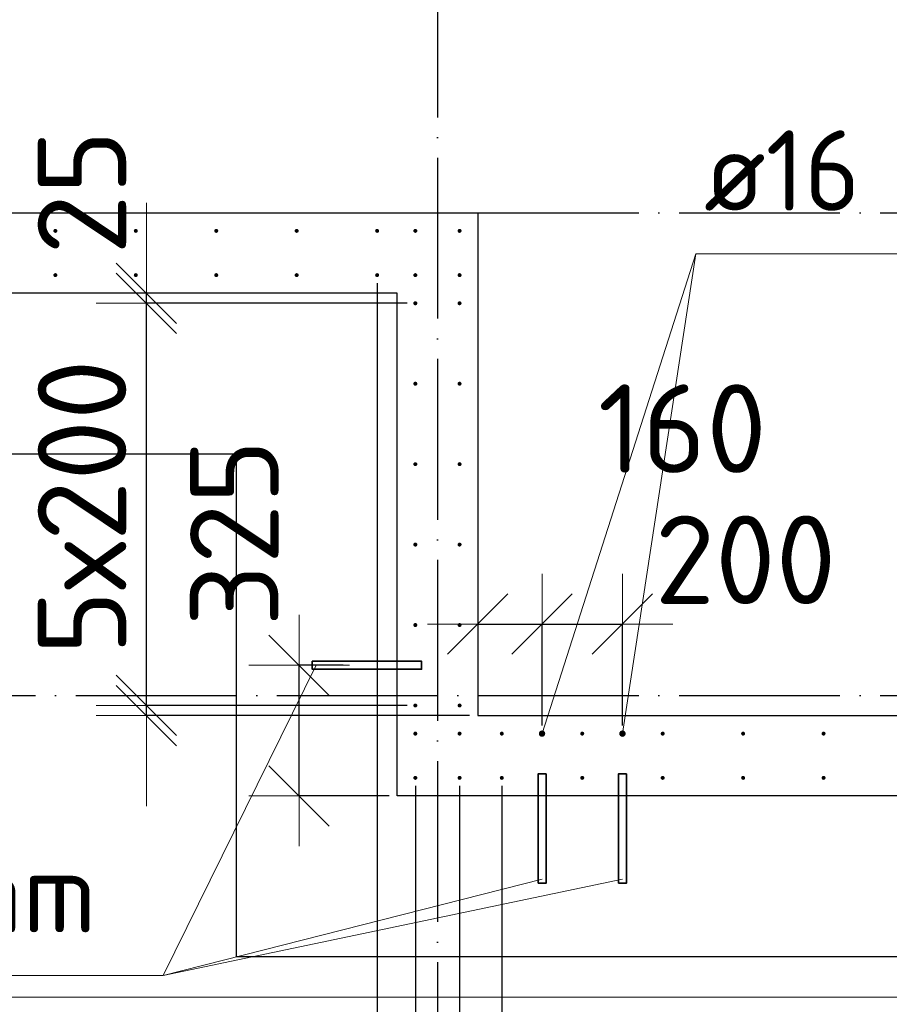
# Model space of a CAD drawing. Header units: millimetres. Extents: x 123094 to 184385, y 26948 to 48500.
# Tile 4 of 104: x 127561 to 129723, y 29232 to 31680. Entities that reach past the tile are written whole.
import ezdxf

# ---------------------------------------------------------------- set-up
doc = ezdxf.new("R2010")
doc.units = ezdxf.units.MM
doc.header["$PDMODE"] = 65
doc.linetypes.add('______11', pattern=[500, 400, -50, 0, -50])
doc.linetypes.add('______5', pattern=[1100, 800, -100, 100, -100])
for name, color, linetype, lineweight in [('Standard', 7, 'Continuous', 25), ('Арм.стержн. Выпуски', 180, 'Continuous', 35), ('Размерная линия_ общее', 7, 'Continuous', 13), ('Стена_ общее', 7, 'Continuous', 35), ('Фундамент_ общее', 7, 'Continuous', 35)]:
    doc.layers.add(name, color=color, linetype=linetype, lineweight=lineweight)
doc.layers.add('Осевая линия_ общее', color=7, linetype='______5', lineweight=13, true_color=0xa0a0a0)
doc.styles.add('ISOCPEUR', font='ISOCPEUR')
doc.dimstyles.new('DIMSTYLE_3', dxfattribs={"dimtxt": 220, "dimasz": 250, "dimexe": 0, "dimexo": 0, "dimgap": 110, "dimtad": 2, "dimdec": 0, "dimrnd": 5, "dimzin": 12, "dimdsep": 46, "dimtxsty": 'ISOCPEUR', "dimblk1": 'ALL_ML_STRICH', "dimblk2": 'ALL_ML_STRICH', "dimsah": 1, "dimcen": 0, "dimclrd": 7, "dimclre": 256, "dimclrt": 7, "dimadec": 0, "dimazin": 0, "dimtfac": 1, "dimtdec": 0, "dimtix": 1, "dimtmove": 2, "dimatfit": 3, "dimfxl": 0, "dimtzin": 0, "dimlwd": 0, "dimlwe": -3, "dimarcsym": 0})
doc.dimstyles.new('DIMSTYLE_5', dxfattribs={"dimtxt": 220, "dimasz": 250, "dimexe": 0, "dimexo": 0, "dimgap": 110, "dimtad": 2, "dimdec": 0, "dimrnd": 5, "dimzin": 12, "dimdsep": 46, "dimtxsty": 'ISOCPEUR', "dimblk1": 'ALL_ML_STRICH', "dimblk2": 'ALL_ML_STRICH', "dimsah": 1, "dimcen": 0, "dimclrd": 7, "dimclre": 256, "dimclrt": 7, "dimadec": 0, "dimazin": 0, "dimtfac": 1, "dimtdec": 0, "dimtix": 1, "dimtmove": 2, "dimatfit": 3, "dimfxl": 0, "dimtvp": 1.2, "dimtzin": 0, "dimlwd": 0, "dimlwe": -3, "dimarcsym": 0})
doc.dimstyles.new('DIMSTYLE_7', dxfattribs={"dimtxt": 220, "dimasz": 250, "dimexe": 0, "dimexo": 0, "dimgap": 110, "dimtad": 0, "dimdec": 0, "dimrnd": 5, "dimzin": 12, "dimdsep": 46, "dimtxsty": 'ISOCPEUR', "dimblk1": 'ALL_ML_STRICH', "dimblk2": 'ALL_ML_STRICH', "dimsah": 1, "dimcen": 0, "dimclrd": 7, "dimclre": 256, "dimclrt": 7, "dimadec": 0, "dimazin": 0, "dimtfac": 1, "dimtdec": 0, "dimtix": 1, "dimtmove": 2, "dimatfit": 3, "dimfxl": 0, "dimtvp": 1.2, "dimtzin": 0, "dimlwd": 0, "dimlwe": -3, "dimarcsym": 0})

# ---------------------------------------------------------------- blocks, each defined once
blk = doc.blocks.new('ALL_ML_STRICH')
at = {"color": 0, "linetype": 'ByBlock', "lineweight": -2}
for p, q in [((0, -0.5), (0, 0.5)), ((-0.3, -0.3), (0.3, 0.3)), ((-1, 0), (0.5, 0))]:
    blk.add_line(p, q, dxfattribs=at)
blk = doc.blocks.new('*D135')
at = {"layer": 'DEFPOINTS', "color": 7, "linetype": 'Continuous', "lineweight": 13, "transparency": 33554687}
for p in [(128700, 30445.4), (128700, 30177.2), (128860, 29905)]:
    blk.add_point(p, dxfattribs=at)
at = {"layer": 'Размерная линия_ общее', "color": 253, "linetype": 'Continuous', "lineweight": -2, "true_color": 0xa0a0a0, "transparency": 33554687}
for p, q in [((128700, 30177.2), (128700, 30177.2)), ((128860, 29925), (128860, 30177.2))]:
    blk.add_line(p, q, dxfattribs=at)
at = {"layer": 'Размерная линия_ общее', "color": 7, "linetype": 'Continuous', "lineweight": -2, "transparency": 33554687}
blk.add_line((128700, 30177.2), (128860, 30177.2), dxfattribs=at)
at = {"layer": 'Размерная линия_ общее', "color": 7, "linetype": 'Continuous', "lineweight": 13, "transparency": 33554687, "xscale": 250, "yscale": 250, "zscale": 250, "rotation": 180}
blk.add_blockref('ALL_ML_STRICH', (128700, 30177.2), dxfattribs=at)
at = {"layer": 'Размерная линия_ общее', "color": 7, "linetype": 'Continuous', "lineweight": 13, "transparency": 33554687, "xscale": 250, "yscale": 250, "zscale": 250}
blk.add_blockref('ALL_ML_STRICH', (128860, 30177.2), dxfattribs=at)
at = {"layer": 'Размерная линия_ общее', "color": 7, "linetype": 'Continuous', "lineweight": 13, "transparency": 33554687, "insert": (129208.9, 30663.4), "char_height": 220, "width": 660, "attachment_point": 5, "style": 'ISOCPEUR'}
blk.add_mtext('\\A1;{160}', dxfattribs=at)
blk = doc.blocks.new('*D136')
at = {"layer": 'DEFPOINTS', "color": 7, "linetype": 'Continuous', "lineweight": 13, "transparency": 33554687}
for p in [(128860, 30177.2), (128860, 29905), (129060, 29905)]:
    blk.add_point(p, dxfattribs=at)
at = {"layer": 'Размерная линия_ общее', "color": 253, "linetype": 'Continuous', "lineweight": -2, "true_color": 0xa0a0a0, "transparency": 33554687}
for p, q in [((128860, 29925), (128860, 30177.2)), ((129060, 29925), (129060, 30177.2))]:
    blk.add_line(p, q, dxfattribs=at)
at = {"layer": 'Размерная линия_ общее', "color": 7, "linetype": 'Continuous', "lineweight": -2, "transparency": 33554687}
blk.add_line((128860, 30177.2), (129060, 30177.2), dxfattribs=at)
at = {"layer": 'Размерная линия_ общее', "color": 7, "linetype": 'Continuous', "lineweight": 13, "transparency": 33554687, "xscale": 250, "yscale": 250, "zscale": 250, "rotation": 180}
blk.add_blockref('ALL_ML_STRICH', (128860, 30177.2), dxfattribs=at)
at = {"layer": 'Размерная линия_ общее', "color": 7, "linetype": 'Continuous', "lineweight": 13, "transparency": 33554687, "xscale": 250, "yscale": 250, "zscale": 250}
blk.add_blockref('ALL_ML_STRICH', (129060, 30177.2), dxfattribs=at)
at = {"layer": 'Размерная линия_ общее', "color": 7, "linetype": 'Continuous', "lineweight": 13, "transparency": 33554687, "insert": (129365.8, 30337.2), "char_height": 220, "width": 660, "attachment_point": 5, "style": 'ISOCPEUR'}
blk.add_mtext('\\A1;{200}', dxfattribs=at)
blk = doc.blocks.new('*D207')
at = {"layer": 'DEFPOINTS', "color": 7, "linetype": 'Continuous', "lineweight": 13, "transparency": 33554687}
for p in [(128385.2, 30075), (128256, 29750), (128500, 29750)]:
    blk.add_point(p, dxfattribs=at)
at = {"layer": 'Размерная линия_ общее', "color": 253, "linetype": 'Continuous', "lineweight": -2, "true_color": 0xa0a0a0, "transparency": 33554687}
for p, q in [((128365.2, 30075), (128256, 30075)), ((128480, 29750), (128256, 29750))]:
    blk.add_line(p, q, dxfattribs=at)
at = {"layer": 'Размерная линия_ общее', "color": 7, "linetype": 'Continuous', "lineweight": -2, "transparency": 33554687}
blk.add_line((128256, 29750), (128256, 30075), dxfattribs=at)
at = {"layer": 'Размерная линия_ общее', "color": 7, "linetype": 'Continuous', "lineweight": 13, "transparency": 33554687, "xscale": 250, "yscale": 250, "zscale": 250}
for p, rotation in [((128256, 30075), 90), ((128256, 29750), 270)]:
    blk.add_blockref('ALL_ML_STRICH', p, dxfattribs=dict(at, rotation=rotation))
at = {"layer": 'Размерная линия_ общее', "color": 7, "linetype": 'Continuous', "lineweight": 13, "transparency": 33554687, "insert": (128095, 30404), "char_height": 220, "width": 660, "attachment_point": 5, "rotation": 90, "style": 'ISOCPEUR'}
blk.add_mtext('\\A1;{325}', dxfattribs=at)
blk = doc.blocks.new('*D208')
at = {"layer": 'DEFPOINTS', "color": 7, "linetype": 'Continuous', "lineweight": 13, "transparency": 33554687}
for p in [(128545, 29975), (127876.2, 29950), (128700, 29950)]:
    blk.add_point(p, dxfattribs=at)
at = {"layer": 'Размерная линия_ общее', "color": 253, "linetype": 'Continuous', "lineweight": -2, "true_color": 0xa0a0a0, "transparency": 33554687}
for p, q in [((128525, 29975), (127876.2, 29975)), ((128680, 29950), (127876.2, 29950))]:
    blk.add_line(p, q, dxfattribs=at)
at = {"layer": 'Размерная линия_ общее', "color": 7, "linetype": 'Continuous', "lineweight": -2, "transparency": 33554687}
blk.add_line((127876.2, 29950), (127876.2, 29975), dxfattribs=at)
at = {"layer": 'Размерная линия_ общее', "color": 7, "linetype": 'Continuous', "lineweight": 13, "transparency": 33554687, "xscale": 250, "yscale": 250, "zscale": 250}
for p, rotation in [((127876.2, 29950), 270), ((127876.2, 29975), 90)]:
    blk.add_blockref('ALL_ML_STRICH', p, dxfattribs=dict(at, rotation=rotation))
at = {"layer": 'Размерная линия_ общее', "color": 7, "linetype": 'Continuous', "lineweight": 13, "transparency": 33554687, "insert": (127323.6, 30234.2), "char_height": 220, "width": 440, "attachment_point": 5, "rotation": 90, "style": 'ISOCPEUR'}
blk.add_mtext('\\A1;{25}', dxfattribs=at)
blk = doc.blocks.new('*D209')
at = {"layer": 'DEFPOINTS', "color": 7, "linetype": 'Continuous', "lineweight": 13, "transparency": 33554687}
for p in [(128545, 30975), (127876.2, 29975), (128545, 29975)]:
    blk.add_point(p, dxfattribs=at)
at = {"layer": 'Размерная линия_ общее', "color": 253, "linetype": 'Continuous', "lineweight": -2, "true_color": 0xa0a0a0, "transparency": 33554687}
for p, q in [((128525, 30975), (127876.2, 30975)), ((128525, 29975), (127876.2, 29975))]:
    blk.add_line(p, q, dxfattribs=at)
at = {"layer": 'Размерная линия_ общее', "color": 7, "linetype": 'Continuous', "lineweight": -2, "transparency": 33554687}
blk.add_line((127876.2, 29975), (127876.2, 30975), dxfattribs=at)
at = {"layer": 'Размерная линия_ общее', "color": 7, "linetype": 'Continuous', "lineweight": 13, "transparency": 33554687, "xscale": 250, "yscale": 250, "zscale": 250}
for p, rotation in [((127876.2, 30975), 90), ((127876.2, 29975), 270)]:
    blk.add_blockref('ALL_ML_STRICH', p, dxfattribs=dict(at, rotation=rotation))
at = {"layer": 'Размерная линия_ общее', "color": 7, "linetype": 'Continuous', "lineweight": 13, "transparency": 33554687, "insert": (127606.2, 30101), "char_height": 220, "width": 11, "attachment_point": 1, "rotation": 90, "line_spacing_factor": 0.60241, "style": 'ISOCPEUR'}
blk.add_mtext('5х200', dxfattribs=at)
blk = doc.blocks.new('*D210')
at = {"layer": 'DEFPOINTS', "color": 7, "linetype": 'Continuous', "lineweight": 13, "transparency": 33554687}
for p in [(128054.7, 31000), (127876.2, 30975), (128545, 30975)]:
    blk.add_point(p, dxfattribs=at)
at = {"layer": 'Размерная линия_ общее', "color": 253, "linetype": 'Continuous', "lineweight": -2, "true_color": 0xa0a0a0, "transparency": 33554687}
for p, q in [((127876.2, 31000), (127876.2, 31000)), ((128525, 30975), (127876.2, 30975))]:
    blk.add_line(p, q, dxfattribs=at)
at = {"layer": 'Размерная линия_ общее', "color": 7, "linetype": 'Continuous', "lineweight": -2, "transparency": 33554687}
blk.add_line((127876.2, 30975), (127876.2, 31000), dxfattribs=at)
at = {"layer": 'Размерная линия_ общее', "color": 7, "linetype": 'Continuous', "lineweight": 13, "transparency": 33554687, "xscale": 250, "yscale": 250, "zscale": 250}
for p, rotation in [((127876.2, 30975), 270), ((127876.2, 31000), 90)]:
    blk.add_blockref('ALL_ML_STRICH', p, dxfattribs=dict(at, rotation=rotation))
at = {"layer": 'Размерная линия_ общее', "color": 7, "linetype": 'Continuous', "lineweight": 13, "transparency": 33554687, "insert": (127716.1, 31250.8), "char_height": 220, "width": 440, "attachment_point": 5, "rotation": 90, "style": 'ISOCPEUR'}
blk.add_mtext('\\A1;{25}', dxfattribs=at)
blk = doc.blocks.new('*D382')
at = {"layer": 'DEFPOINTS', "color": 7, "linetype": 'Continuous', "lineweight": 13, "transparency": 33554687}
for p in [(125450, 31045), (128450, 31045), (125450, 28639)]:
    blk.add_point(p, dxfattribs=at)
at = {"layer": 'Размерная линия_ общее', "color": 253, "linetype": 'Continuous', "lineweight": -2, "true_color": 0xa0a0a0, "transparency": 33554687}
for p, q in [((125450, 31025), (125450, 28639)), ((128450, 31025), (128450, 28639))]:
    blk.add_line(p, q, dxfattribs=at)
at = {"layer": 'Размерная линия_ общее', "color": 7, "linetype": 'Continuous', "lineweight": -2, "transparency": 33554687}
blk.add_line((125450, 28639), (128450, 28639), dxfattribs=at)
at = {"layer": 'Размерная линия_ общее', "color": 7, "linetype": 'Continuous', "lineweight": 13, "transparency": 33554687, "xscale": 250, "yscale": 250, "zscale": 250, "rotation": 180}
blk.add_blockref('ALL_ML_STRICH', (125450, 28639), dxfattribs=at)
at = {"layer": 'Размерная линия_ общее', "color": 7, "linetype": 'Continuous', "lineweight": 13, "transparency": 33554687, "xscale": 250, "yscale": 250, "zscale": 250}
blk.add_blockref('ALL_ML_STRICH', (128450, 28639), dxfattribs=at)
at = {"layer": 'Размерная линия_ общее', "color": 7, "linetype": 'Continuous', "lineweight": 13, "transparency": 33554687, "insert": (126136, 28909), "char_height": 220, "width": 11, "attachment_point": 1, "line_spacing_factor": 0.60241, "style": 'ISOCPEUR'}
blk.add_mtext('15х200=3000', dxfattribs=at)
blk = doc.blocks.new('*D383')
at = {"layer": 'DEFPOINTS', "color": 7, "linetype": 'Continuous', "lineweight": 13, "transparency": 33554687}
for p in [(128450, 31045), (128545, 29795), (128450, 28639)]:
    blk.add_point(p, dxfattribs=at)
at = {"layer": 'Размерная линия_ общее', "color": 253, "linetype": 'Continuous', "lineweight": -2, "true_color": 0xa0a0a0, "transparency": 33554687}
for p, q in [((128450, 31025), (128450, 28639)), ((128545, 29775), (128545, 28639))]:
    blk.add_line(p, q, dxfattribs=at)
at = {"layer": 'Размерная линия_ общее', "color": 7, "linetype": 'Continuous', "lineweight": -2, "transparency": 33554687}
blk.add_line((128450, 28639), (128545, 28639), dxfattribs=at)
at = {"layer": 'Размерная линия_ общее', "color": 7, "linetype": 'Continuous', "lineweight": 13, "transparency": 33554687, "xscale": 250, "yscale": 250, "zscale": 250}
blk.add_blockref('ALL_ML_STRICH', (128545, 28639), dxfattribs=at)
at = {"layer": 'Размерная линия_ общее', "color": 7, "linetype": 'Continuous', "lineweight": 13, "transparency": 33554687, "xscale": 250, "yscale": 250, "zscale": 250, "rotation": 180}
blk.add_blockref('ALL_ML_STRICH', (128450, 28639), dxfattribs=at)
at = {"layer": 'Размерная линия_ общее', "color": 7, "linetype": 'Continuous', "lineweight": 13, "transparency": 33554687, "insert": (128236.1, 28453.7), "char_height": 220, "width": 440, "attachment_point": 5, "style": 'ISOCPEUR'}
blk.add_mtext('\\A1;{95}', dxfattribs=at)
blk = doc.blocks.new('*D384')
at = {"layer": 'DEFPOINTS', "color": 7, "linetype": 'Continuous', "lineweight": 13, "transparency": 33554687}
for p in [(128545, 29795), (128655, 29795), (128545, 28639)]:
    blk.add_point(p, dxfattribs=at)
at = {"layer": 'Размерная линия_ общее', "color": 253, "linetype": 'Continuous', "lineweight": -2, "true_color": 0xa0a0a0, "transparency": 33554687}
for p, q in [((128545, 29775), (128545, 28639)), ((128655, 29775), (128655, 28639))]:
    blk.add_line(p, q, dxfattribs=at)
at = {"layer": 'Размерная линия_ общее', "color": 7, "linetype": 'Continuous', "lineweight": -2, "transparency": 33554687}
blk.add_line((128545, 28639), (128655, 28639), dxfattribs=at)
at = {"layer": 'Размерная линия_ общее', "color": 7, "linetype": 'Continuous', "lineweight": 13, "transparency": 33554687, "xscale": 250, "yscale": 250, "zscale": 250}
blk.add_blockref('ALL_ML_STRICH', (128655, 28639), dxfattribs=at)
at = {"layer": 'Размерная линия_ общее', "color": 7, "linetype": 'Continuous', "lineweight": 13, "transparency": 33554687, "xscale": 250, "yscale": 250, "zscale": 250, "rotation": 180}
blk.add_blockref('ALL_ML_STRICH', (128545, 28639), dxfattribs=at)
at = {"layer": 'Размерная линия_ общее', "color": 7, "linetype": 'Continuous', "lineweight": 13, "transparency": 33554687, "insert": (129118.6, 28452.5), "char_height": 220, "width": 660, "attachment_point": 5, "style": 'ISOCPEUR'}
blk.add_mtext('\\A1;{110}', dxfattribs=at)
blk = doc.blocks.new('*D385')
at = {"layer": 'DEFPOINTS', "color": 7, "linetype": 'Continuous', "lineweight": 13, "transparency": 33554687}
for p in [(128655, 29795), (128760, 29795), (128655, 28639)]:
    blk.add_point(p, dxfattribs=at)
at = {"layer": 'Размерная линия_ общее', "color": 253, "linetype": 'Continuous', "lineweight": -2, "true_color": 0xa0a0a0, "transparency": 33554687}
for p, q in [((128655, 29775), (128655, 28639)), ((128760, 29775), (128760, 28639))]:
    blk.add_line(p, q, dxfattribs=at)
at = {"layer": 'Размерная линия_ общее', "color": 7, "linetype": 'Continuous', "lineweight": -2, "transparency": 33554687}
blk.add_line((128655, 28639), (128760, 28639), dxfattribs=at)
at = {"layer": 'Размерная линия_ общее', "color": 7, "linetype": 'Continuous', "lineweight": 13, "transparency": 33554687, "xscale": 250, "yscale": 250, "zscale": 250}
blk.add_blockref('ALL_ML_STRICH', (128760, 28639), dxfattribs=at)
at = {"layer": 'Размерная линия_ общее', "color": 7, "linetype": 'Continuous', "lineweight": 13, "transparency": 33554687, "xscale": 250, "yscale": 250, "zscale": 250, "rotation": 180}
blk.add_blockref('ALL_ML_STRICH', (128655, 28639), dxfattribs=at)
at = {"layer": 'Размерная линия_ общее', "color": 7, "linetype": 'Continuous', "lineweight": 13, "transparency": 33554687, "insert": (129031.8, 29098.9), "char_height": 220, "width": 660, "attachment_point": 5, "style": 'ISOCPEUR'}
blk.add_mtext('\\A1;{105}', dxfattribs=at)
blk = doc.blocks.new('*D386')
at = {"layer": 'DEFPOINTS', "color": 7, "linetype": 'Continuous', "lineweight": 13, "transparency": 33554687}
for p in [(128760, 29795), (132360, 29795), (128760, 28639)]:
    blk.add_point(p, dxfattribs=at)
at = {"layer": 'Размерная линия_ общее', "color": 253, "linetype": 'Continuous', "lineweight": -2, "true_color": 0xa0a0a0, "transparency": 33554687}
for p, q in [((128760, 29775), (128760, 28639)), ((132360, 29775), (132360, 28639))]:
    blk.add_line(p, q, dxfattribs=at)
at = {"layer": 'Размерная линия_ общее', "color": 7, "linetype": 'Continuous', "lineweight": -2, "transparency": 33554687}
blk.add_line((128760, 28639), (132360, 28639), dxfattribs=at)
at = {"layer": 'Размерная линия_ общее', "color": 7, "linetype": 'Continuous', "lineweight": 13, "transparency": 33554687, "xscale": 250, "yscale": 250, "zscale": 250, "rotation": 180}
blk.add_blockref('ALL_ML_STRICH', (128760, 28639), dxfattribs=at)
at = {"layer": 'Размерная линия_ общее', "color": 7, "linetype": 'Continuous', "lineweight": 13, "transparency": 33554687, "xscale": 250, "yscale": 250, "zscale": 250}
blk.add_blockref('ALL_ML_STRICH', (132360, 28639), dxfattribs=at)
at = {"layer": 'Размерная линия_ общее', "color": 7, "linetype": 'Continuous', "lineweight": 13, "transparency": 33554687, "insert": (129746, 28909), "char_height": 220, "width": 11, "attachment_point": 1, "line_spacing_factor": 0.60241, "style": 'ISOCPEUR'}
blk.add_mtext('18х200=3600', dxfattribs=at)

msp = doc.modelspace()

# ---------------------------------------------------------------- hatches: boundary and pattern name
at = {"layer": 'Арм.стержн. Выпуски', "linetype": 'Continuous', "lineweight": 35, "transparency": 33554687}
for color, points in [(4, [(127655, 31155), (127654.6, 31156.9), (127653.5, 31158.5), (127651.9, 31159.6), (127650, 31160), (127648.1, 31159.6), (127646.5, 31158.5), (127645.4, 31156.9), (127645, 31155), (127645.4, 31153.1), (127646.5, 31151.5), (127648.1, 31150.4), (127650, 31150), (127651.9, 31150.4), (127653.5, 31151.5), (127654.6, 31153.1)]), (4, [(127855, 31155), (127854.6, 31156.9), (127853.5, 31158.5), (127851.9, 31159.6), (127850, 31160), (127848.1, 31159.6), (127846.5, 31158.5), (127845.4, 31156.9), (127845, 31155), (127845.4, 31153.1), (127846.5, 31151.5), (127848.1, 31150.4), (127850, 31150), (127851.9, 31150.4), (127853.5, 31151.5), (127854.6, 31153.1)]), (4, [(128055, 31155), (128054.6, 31156.9), (128053.5, 31158.5), (128051.9, 31159.6), (128050, 31160), (128048.1, 31159.6), (128046.5, 31158.5), (128045.4, 31156.9), (128045, 31155), (128045.4, 31153.1), (128046.5, 31151.5), (128048.1, 31150.4), (128050, 31150), (128051.9, 31150.4), (128053.5, 31151.5), (128054.6, 31153.1)]), (4, [(128255, 31155), (128254.6, 31156.9), (128253.5, 31158.5), (128251.9, 31159.6), (128250, 31160), (128248.1, 31159.6), (128246.5, 31158.5), (128245.4, 31156.9), (128245, 31155), (128245.4, 31153.1), (128246.5, 31151.5), (128248.1, 31150.4), (128250, 31150), (128251.9, 31150.4), (128253.5, 31151.5), (128254.6, 31153.1)]), (4, [(128455, 31155), (128454.6, 31156.9), (128453.5, 31158.5), (128451.9, 31159.6), (128450, 31160), (128448.1, 31159.6), (128446.5, 31158.5), (128445.4, 31156.9), (128445, 31155), (128445.4, 31153.1), (128446.5, 31151.5), (128448.1, 31150.4), (128450, 31150), (128451.9, 31150.4), (128453.5, 31151.5), (128454.6, 31153.1)]), (4, [(128550, 31155), (128549.6, 31156.9), (128548.5, 31158.5), (128546.9, 31159.6), (128545, 31160), (128543.1, 31159.6), (128541.5, 31158.5), (128540.4, 31156.9), (128540, 31155), (128540.4, 31153.1), (128541.5, 31151.5), (128543.1, 31150.4), (128545, 31150), (128546.9, 31150.4), (128548.5, 31151.5), (128549.6, 31153.1)]), (4, [(128660, 31155), (128659.6, 31156.9), (128658.5, 31158.5), (128656.9, 31159.6), (128655, 31160), (128653.1, 31159.6), (128651.5, 31158.5), (128650.4, 31156.9), (128650, 31155), (128650.4, 31153.1), (128651.5, 31151.5), (128653.1, 31150.4), (128655, 31150), (128656.9, 31150.4), (128658.5, 31151.5), (128659.6, 31153.1)]), (4, [(127655, 31045), (127654.6, 31046.9), (127653.5, 31048.5), (127651.9, 31049.6), (127650, 31050), (127648.1, 31049.6), (127646.5, 31048.5), (127645.4, 31046.9), (127645, 31045), (127645.4, 31043.1), (127646.5, 31041.5), (127648.1, 31040.4), (127650, 31040), (127651.9, 31040.4), (127653.5, 31041.5), (127654.6, 31043.1)]), (4, [(127855, 31045), (127854.6, 31046.9), (127853.5, 31048.5), (127851.9, 31049.6), (127850, 31050), (127848.1, 31049.6), (127846.5, 31048.5), (127845.4, 31046.9), (127845, 31045), (127845.4, 31043.1), (127846.5, 31041.5), (127848.1, 31040.4), (127850, 31040), (127851.9, 31040.4), (127853.5, 31041.5), (127854.6, 31043.1)]), (4, [(128055, 31045), (128054.6, 31046.9), (128053.5, 31048.5), (128051.9, 31049.6), (128050, 31050), (128048.1, 31049.6), (128046.5, 31048.5), (128045.4, 31046.9), (128045, 31045), (128045.4, 31043.1), (128046.5, 31041.5), (128048.1, 31040.4), (128050, 31040), (128051.9, 31040.4), (128053.5, 31041.5), (128054.6, 31043.1)]), (4, [(128255, 31045), (128254.6, 31046.9), (128253.5, 31048.5), (128251.9, 31049.6), (128250, 31050), (128248.1, 31049.6), (128246.5, 31048.5), (128245.4, 31046.9), (128245, 31045), (128245.4, 31043.1), (128246.5, 31041.5), (128248.1, 31040.4), (128250, 31040), (128251.9, 31040.4), (128253.5, 31041.5), (128254.6, 31043.1)]), (4, [(128455, 31045), (128454.6, 31046.9), (128453.5, 31048.5), (128451.9, 31049.6), (128450, 31050), (128448.1, 31049.6), (128446.5, 31048.5), (128445.4, 31046.9), (128445, 31045), (128445.4, 31043.1), (128446.5, 31041.5), (128448.1, 31040.4), (128450, 31040), (128451.9, 31040.4), (128453.5, 31041.5), (128454.6, 31043.1)]), (4, [(128550, 31045), (128549.6, 31046.9), (128548.5, 31048.5), (128546.9, 31049.6), (128545, 31050), (128543.1, 31049.6), (128541.5, 31048.5), (128540.4, 31046.9), (128540, 31045), (128540.4, 31043.1), (128541.5, 31041.5), (128543.1, 31040.4), (128545, 31040), (128546.9, 31040.4), (128548.5, 31041.5), (128549.6, 31043.1)]), (4, [(128660, 31045), (128659.6, 31046.9), (128658.5, 31048.5), (128656.9, 31049.6), (128655, 31050), (128653.1, 31049.6), (128651.5, 31048.5), (128650.4, 31046.9), (128650, 31045), (128650.4, 31043.1), (128651.5, 31041.5), (128653.1, 31040.4), (128655, 31040), (128656.9, 31040.4), (128658.5, 31041.5), (128659.6, 31043.1)]), (4, [(128550, 30975), (128549.6, 30976.9), (128548.5, 30978.5), (128546.9, 30979.6), (128545, 30980), (128543.1, 30979.6), (128541.5, 30978.5), (128540.4, 30976.9), (128540, 30975), (128540.4, 30973.1), (128541.5, 30971.5), (128543.1, 30970.4), (128545, 30970), (128546.9, 30970.4), (128548.5, 30971.5), (128549.6, 30973.1)]), (4, [(128660, 30975), (128659.6, 30976.9), (128658.5, 30978.5), (128656.9, 30979.6), (128655, 30980), (128653.1, 30979.6), (128651.5, 30978.5), (128650.4, 30976.9), (128650, 30975), (128650.4, 30973.1), (128651.5, 30971.5), (128653.1, 30970.4), (128655, 30970), (128656.9, 30970.4), (128658.5, 30971.5), (128659.6, 30973.1)]), (4, [(128550, 30775), (128549.6, 30776.9), (128548.5, 30778.5), (128546.9, 30779.6), (128545, 30780), (128543.1, 30779.6), (128541.5, 30778.5), (128540.4, 30776.9), (128540, 30775), (128540.4, 30773.1), (128541.5, 30771.5), (128543.1, 30770.4), (128545, 30770), (128546.9, 30770.4), (128548.5, 30771.5), (128549.6, 30773.1)]), (4, [(128660, 30775), (128659.6, 30776.9), (128658.5, 30778.5), (128656.9, 30779.6), (128655, 30780), (128653.1, 30779.6), (128651.5, 30778.5), (128650.4, 30776.9), (128650, 30775), (128650.4, 30773.1), (128651.5, 30771.5), (128653.1, 30770.4), (128655, 30770), (128656.9, 30770.4), (128658.5, 30771.5), (128659.6, 30773.1)]), (4, [(128550, 30575), (128549.6, 30576.9), (128548.5, 30578.5), (128546.9, 30579.6), (128545, 30580), (128543.1, 30579.6), (128541.5, 30578.5), (128540.4, 30576.9), (128540, 30575), (128540.4, 30573.1), (128541.5, 30571.5), (128543.1, 30570.4), (128545, 30570), (128546.9, 30570.4), (128548.5, 30571.5), (128549.6, 30573.1)]), (4, [(128660, 30575), (128659.6, 30576.9), (128658.5, 30578.5), (128656.9, 30579.6), (128655, 30580), (128653.1, 30579.6), (128651.5, 30578.5), (128650.4, 30576.9), (128650, 30575), (128650.4, 30573.1), (128651.5, 30571.5), (128653.1, 30570.4), (128655, 30570), (128656.9, 30570.4), (128658.5, 30571.5), (128659.6, 30573.1)]), (4, [(128550, 30375), (128549.6, 30376.9), (128548.5, 30378.5), (128546.9, 30379.6), (128545, 30380), (128543.1, 30379.6), (128541.5, 30378.5), (128540.4, 30376.9), (128540, 30375), (128540.4, 30373.1), (128541.5, 30371.5), (128543.1, 30370.4), (128545, 30370), (128546.9, 30370.4), (128548.5, 30371.5), (128549.6, 30373.1)]), (4, [(128660, 30375), (128659.6, 30376.9), (128658.5, 30378.5), (128656.9, 30379.6), (128655, 30380), (128653.1, 30379.6), (128651.5, 30378.5), (128650.4, 30376.9), (128650, 30375), (128650.4, 30373.1), (128651.5, 30371.5), (128653.1, 30370.4), (128655, 30370), (128656.9, 30370.4), (128658.5, 30371.5), (128659.6, 30373.1)]), (4, [(128550, 30175), (128549.6, 30176.9), (128548.5, 30178.5), (128546.9, 30179.6), (128545, 30180), (128543.1, 30179.6), (128541.5, 30178.5), (128540.4, 30176.9), (128540, 30175), (128540.4, 30173.1), (128541.5, 30171.5), (128543.1, 30170.4), (128545, 30170), (128546.9, 30170.4), (128548.5, 30171.5), (128549.6, 30173.1)]), (4, [(128660, 30175), (128659.6, 30176.9), (128658.5, 30178.5), (128656.9, 30179.6), (128655, 30180), (128653.1, 30179.6), (128651.5, 30178.5), (128650.4, 30176.9), (128650, 30175), (128650.4, 30173.1), (128651.5, 30171.5), (128653.1, 30170.4), (128655, 30170), (128656.9, 30170.4), (128658.5, 30171.5), (128659.6, 30173.1)]), (4, [(128550, 29975), (128549.6, 29976.9), (128548.5, 29978.5), (128546.9, 29979.6), (128545, 29980), (128543.1, 29979.6), (128541.5, 29978.5), (128540.4, 29976.9), (128540, 29975), (128540.4, 29973.1), (128541.5, 29971.5), (128543.1, 29970.4), (128545, 29970), (128546.9, 29970.4), (128548.5, 29971.5), (128549.6, 29973.1)]), (4, [(128660, 29975), (128659.6, 29976.9), (128658.5, 29978.5), (128656.9, 29979.6), (128655, 29980), (128653.1, 29979.6), (128651.5, 29978.5), (128650.4, 29976.9), (128650, 29975), (128650.4, 29973.1), (128651.5, 29971.5), (128653.1, 29970.4), (128655, 29970), (128656.9, 29970.4), (128658.5, 29971.5), (128659.6, 29973.1)]), (4, [(128550, 29905), (128549.6, 29906.9), (128548.5, 29908.5), (128546.9, 29909.6), (128545, 29910), (128543.1, 29909.6), (128541.5, 29908.5), (128540.4, 29906.9), (128540, 29905), (128540.4, 29903.1), (128541.5, 29901.5), (128543.1, 29900.4), (128545, 29900), (128546.9, 29900.4), (128548.5, 29901.5), (128549.6, 29903.1)]), (4, [(128550, 29905), (128549.6, 29906.9), (128548.5, 29908.5), (128546.9, 29909.6), (128545, 29910), (128543.1, 29909.6), (128541.5, 29908.5), (128540.4, 29906.9), (128540, 29905), (128540.4, 29903.1), (128541.5, 29901.5), (128543.1, 29900.4), (128545, 29900), (128546.9, 29900.4), (128548.5, 29901.5), (128549.6, 29903.1)]), (4, [(128660, 29905), (128659.6, 29906.9), (128658.5, 29908.5), (128656.9, 29909.6), (128655, 29910), (128653.1, 29909.6), (128651.5, 29908.5), (128650.4, 29906.9), (128650, 29905), (128650.4, 29903.1), (128651.5, 29901.5), (128653.1, 29900.4), (128655, 29900), (128656.9, 29900.4), (128658.5, 29901.5), (128659.6, 29903.1)]), (4, [(128660, 29905), (128659.6, 29906.9), (128658.5, 29908.5), (128656.9, 29909.6), (128655, 29910), (128653.1, 29909.6), (128651.5, 29908.5), (128650.4, 29906.9), (128650, 29905), (128650.4, 29903.1), (128651.5, 29901.5), (128653.1, 29900.4), (128655, 29900), (128656.9, 29900.4), (128658.5, 29901.5), (128659.6, 29903.1)]), (4, [(128765, 29905), (128764.6, 29906.9), (128763.5, 29908.5), (128761.9, 29909.6), (128760, 29910), (128758.1, 29909.6), (128756.5, 29908.5), (128755.4, 29906.9), (128755, 29905), (128755.4, 29903.1), (128756.5, 29901.5), (128758.1, 29900.4), (128760, 29900), (128761.9, 29900.4), (128763.5, 29901.5), (128764.6, 29903.1)]), (41, [(128868, 29905), (128867.4, 29908.1), (128865.7, 29910.7), (128863.1, 29912.4), (128860, 29913), (128856.9, 29912.4), (128854.3, 29910.7), (128852.6, 29908.1), (128852, 29905), (128852.6, 29901.9), (128854.3, 29899.3), (128856.9, 29897.6), (128860, 29897), (128863.1, 29897.6), (128865.7, 29899.3), (128867.4, 29901.9)]), (4, [(128965, 29905), (128964.6, 29906.9), (128963.5, 29908.5), (128961.9, 29909.6), (128960, 29910), (128958.1, 29909.6), (128956.5, 29908.5), (128955.4, 29906.9), (128955, 29905), (128955.4, 29903.1), (128956.5, 29901.5), (128958.1, 29900.4), (128960, 29900), (128961.9, 29900.4), (128963.5, 29901.5), (128964.6, 29903.1)]), (41, [(129068, 29905), (129067.4, 29908.1), (129065.7, 29910.7), (129063.1, 29912.4), (129060, 29913), (129056.9, 29912.4), (129054.3, 29910.7), (129052.6, 29908.1), (129052, 29905), (129052.6, 29901.9), (129054.3, 29899.3), (129056.9, 29897.6), (129060, 29897), (129063.1, 29897.6), (129065.7, 29899.3), (129067.4, 29901.9)]), (4, [(129165, 29905), (129164.6, 29906.9), (129163.5, 29908.5), (129161.9, 29909.6), (129160, 29910), (129158.1, 29909.6), (129156.5, 29908.5), (129155.4, 29906.9), (129155, 29905), (129155.4, 29903.1), (129156.5, 29901.5), (129158.1, 29900.4), (129160, 29900), (129161.9, 29900.4), (129163.5, 29901.5), (129164.6, 29903.1)]), (4, [(129365, 29905), (129364.6, 29906.9), (129363.5, 29908.5), (129361.9, 29909.6), (129360, 29910), (129358.1, 29909.6), (129356.5, 29908.5), (129355.4, 29906.9), (129355, 29905), (129355.4, 29903.1), (129356.5, 29901.5), (129358.1, 29900.4), (129360, 29900), (129361.9, 29900.4), (129363.5, 29901.5), (129364.6, 29903.1)]), (4, [(129565, 29905), (129564.6, 29906.9), (129563.5, 29908.5), (129561.9, 29909.6), (129560, 29910), (129558.1, 29909.6), (129556.5, 29908.5), (129555.4, 29906.9), (129555, 29905), (129555.4, 29903.1), (129556.5, 29901.5), (129558.1, 29900.4), (129560, 29900), (129561.9, 29900.4), (129563.5, 29901.5), (129564.6, 29903.1)]), (4, [(128550, 29795), (128549.6, 29796.9), (128548.5, 29798.5), (128546.9, 29799.6), (128545, 29800), (128543.1, 29799.6), (128541.5, 29798.5), (128540.4, 29796.9), (128540, 29795), (128540.4, 29793.1), (128541.5, 29791.5), (128543.1, 29790.4), (128545, 29790), (128546.9, 29790.4), (128548.5, 29791.5), (128549.6, 29793.1)]), (4, [(128550, 29795), (128549.6, 29796.9), (128548.5, 29798.5), (128546.9, 29799.6), (128545, 29800), (128543.1, 29799.6), (128541.5, 29798.5), (128540.4, 29796.9), (128540, 29795), (128540.4, 29793.1), (128541.5, 29791.5), (128543.1, 29790.4), (128545, 29790), (128546.9, 29790.4), (128548.5, 29791.5), (128549.6, 29793.1)]), (4, [(128660, 29795), (128659.6, 29796.9), (128658.5, 29798.5), (128656.9, 29799.6), (128655, 29800), (128653.1, 29799.6), (128651.5, 29798.5), (128650.4, 29796.9), (128650, 29795), (128650.4, 29793.1), (128651.5, 29791.5), (128653.1, 29790.4), (128655, 29790), (128656.9, 29790.4), (128658.5, 29791.5), (128659.6, 29793.1)]), (4, [(128660, 29795), (128659.6, 29796.9), (128658.5, 29798.5), (128656.9, 29799.6), (128655, 29800), (128653.1, 29799.6), (128651.5, 29798.5), (128650.4, 29796.9), (128650, 29795), (128650.4, 29793.1), (128651.5, 29791.5), (128653.1, 29790.4), (128655, 29790), (128656.9, 29790.4), (128658.5, 29791.5), (128659.6, 29793.1)]), (4, [(128765, 29795), (128764.6, 29796.9), (128763.5, 29798.5), (128761.9, 29799.6), (128760, 29800), (128758.1, 29799.6), (128756.5, 29798.5), (128755.4, 29796.9), (128755, 29795), (128755.4, 29793.1), (128756.5, 29791.5), (128758.1, 29790.4), (128760, 29790), (128761.9, 29790.4), (128763.5, 29791.5), (128764.6, 29793.1)]), (4, [(128965, 29795), (128964.6, 29796.9), (128963.5, 29798.5), (128961.9, 29799.6), (128960, 29800), (128958.1, 29799.6), (128956.5, 29798.5), (128955.4, 29796.9), (128955, 29795), (128955.4, 29793.1), (128956.5, 29791.5), (128958.1, 29790.4), (128960, 29790), (128961.9, 29790.4), (128963.5, 29791.5), (128964.6, 29793.1)]), (4, [(129165, 29795), (129164.6, 29796.9), (129163.5, 29798.5), (129161.9, 29799.6), (129160, 29800), (129158.1, 29799.6), (129156.5, 29798.5), (129155.4, 29796.9), (129155, 29795), (129155.4, 29793.1), (129156.5, 29791.5), (129158.1, 29790.4), (129160, 29790), (129161.9, 29790.4), (129163.5, 29791.5), (129164.6, 29793.1)]), (4, [(129365, 29795), (129364.6, 29796.9), (129363.5, 29798.5), (129361.9, 29799.6), (129360, 29800), (129358.1, 29799.6), (129356.5, 29798.5), (129355.4, 29796.9), (129355, 29795), (129355.4, 29793.1), (129356.5, 29791.5), (129358.1, 29790.4), (129360, 29790), (129361.9, 29790.4), (129363.5, 29791.5), (129364.6, 29793.1)]), (4, [(129565, 29795), (129564.6, 29796.9), (129563.5, 29798.5), (129561.9, 29799.6), (129560, 29800), (129558.1, 29799.6), (129556.5, 29798.5), (129555.4, 29796.9), (129555, 29795), (129555.4, 29793.1), (129556.5, 29791.5), (129558.1, 29790.4), (129560, 29790), (129561.9, 29790.4), (129563.5, 29791.5), (129564.6, 29793.1)])]:
    msp.add_hatch(color=color, dxfattribs=at).paths.add_polyline_path(points)

# ---------------------------------------------------------------- linework, layer by layer
at = {"layer": 'Standard', "color": 7, "linetype": 'Continuous', "lineweight": 13, "transparency": 33554687}
msp.add_lwpolyline([(125100, 29250), (167980, 29250), (167980, 48500), (125100, 48500), (125100, 29250)], dxfattribs=at)
at = {"layer": 'Арм.стержн. Выпуски', "color": 7, "linetype": 'Continuous', "lineweight": 13, "transparency": 33554687}
for p, q in [((129242.6, 31098.3), (128860, 29905)), ((129242.6, 31098.3), (129060, 29905)), ((129242.6, 31098.3), (131142.6, 31098.3)), ((127918.4, 29303.8), (128298.5, 30075)), ((127918.4, 29303.8), (128860, 29543)), ((127918.4, 29303.8), (129060, 29543)), ((125978.4, 29303.8), (127918.4, 29303.8))]:
    msp.add_line(p, q, dxfattribs=at)
at = {"layer": 'Арм.стержн. Выпуски', "color": 240, "linetype": 'Continuous', "lineweight": 35, "transparency": 33554687}
for points in [[(128288.5, 30085), (128560.5, 30085), (128560.5, 30065), (128288.5, 30065), (128288.5, 30085)], [(128850, 29533), (128850, 29805), (128870, 29805), (128870, 29533), (128850, 29533)], [(129050, 29533), (129050, 29805), (129070, 29805), (129070, 29533), (129050, 29533)]]:
    msp.add_lwpolyline(points, dxfattribs=at)
at = {"layer": 'Осевая линия_ общее', "color": 253, "linetype": '______11', "lineweight": -3, "true_color": 0xa0a0a0, "transparency": 33554687}
for p, q in [((128600, 46340), (128600, 27662.1)), ((125200, 31200), (169325.4, 31200)), ((125200, 30000), (169325.4, 30000))]:
    msp.add_line(p, q, dxfattribs=at)
at = {"layer": 'Стена_ общее', "color": 7, "linetype": 'Continuous', "lineweight": 25, "transparency": 33554687}
for p, q in [((125400, 31200), (128700, 31200)), ((125400, 31200), (128700, 31200)), ((128700, 31200), (128700, 31000)), ((128700, 31200), (128700, 31000)), ((128500, 31000), (125400, 31000)), ((128500, 31000), (125400, 31000)), ((128500, 29750), (128500, 31000)), ((128500, 29750), (128500, 31000)), ((128700, 31000), (128700, 29950)), ((128700, 31000), (128700, 29950)), ((128700, 29950), (132420, 29950)), ((128700, 29950), (132420, 29950)), ((128700, 29750), (128500, 29750)), ((128700, 29750), (128500, 29750)), ((132620, 29750), (128700, 29750)), ((132620, 29750), (128700, 29750))]:
    msp.add_line(p, q, dxfattribs=at)
at = {"layer": 'Фундамент_ общее', "color": 7, "lineweight": 25, "transparency": 33554687}
for p, q in [((128100, 30600), (125200, 30600)), ((128100, 29350), (128100, 30600)), ((133020, 29350), (128100, 29350))]:
    msp.add_line(p, q, dxfattribs=at)
at = {"layer": 'Фундамент_ общее', "color": 7, "linetype": 'Continuous', "lineweight": 25, "transparency": 33554687}
for p, q in [((128100, 30600), (125200, 30600)), ((128100, 29350), (128100, 30600)), ((133020, 29350), (128100, 29350))]:
    msp.add_line(p, q, dxfattribs=at)

# ---------------------------------------------------------------- texts
at = {"layer": 'Арм.стержн. Выпуски', "color": 7, "linetype": 'Continuous', "lineweight": 25, "transparency": 33554687, "char_height": 200, "attachment_point": 7, "style": 'ISOCPEUR'}
for s, insert, width in [('\\W0.96;ø16 L=2370mm ', (129262.6, 31205), 1955.018), ('\\W0.98;ø20 L=2785mm ', (125998.4, 29410.5), 1996.963)]:
    msp.add_mtext(s, dxfattribs=dict(at, insert=insert, width=width))

# ---------------------------------------------------------------- dimensions: what is measured, and where the dimension line sits
at = {"layer": 'Размерная линия_ общее', "color": 7, "linetype": 'Continuous', "lineweight": 13, "transparency": 33554687}
for base, p1, p2, picture, middle in [((127876.2, 31000), (128525, 30975), (127876.2, 31000), '*D210', (127716.1, 31250.8)), ((128256, 30075), (128480, 29750), (128365.2, 30075), '*D207', (128095, 30404)), ((127876.2, 29975), (128680, 29950), (128525, 29975), '*D208', (127323.6, 30234.2))]:
    dim = msp.add_linear_dim(base=base, p1=p1, p2=p2, angle=90, dimstyle='DIMSTYLE_5', override={"dimpost": '<>', "dimclrd": 7, "dimclre": 253, "dimclrt": 7, "dimlwd": 0, "dimlwe": 65533}, dxfattribs=at)
    dim.commit()
    dim.dimension.update_dxf_attribs({"geometry": picture, "text_midpoint": middle, "dimtype": 160})
dim = msp.add_linear_dim(base=(127876.2, 30975), p1=(128525, 29975), p2=(128525, 30975), angle=90, text='5х200', dimstyle='DIMSTYLE_3', override={"dimpost": '<>', "dimclrd": 7, "dimclre": 253, "dimclrt": 7, "dimlwd": 0, "dimlwe": 65533}, dxfattribs=at)
dim.commit()
dim.dimension.update_dxf_attribs({"geometry": '*D209', "text_midpoint": (127766.2, 30475), "dimtype": 160})
for base, p1, p2, text, picture, middle in [((128450, 28639), (125450, 31025), (128450, 31025), '15х200=3000', '*D382', (126950, 28749)), ((132360, 28639), (128760, 29775), (132360, 29775), '18х200=3600', '*D386', (130560, 28749))]:
    dim = msp.add_linear_dim(base=base, p1=p1, p2=p2, text=text, dimstyle='DIMSTYLE_3', override={"dimpost": '<>', "dimclrd": 7, "dimclre": 253, "dimclrt": 7, "dimlwd": 0, "dimlwe": 65533}, dxfattribs=at)
    dim.commit()
    dim.dimension.update_dxf_attribs({"geometry": picture, "text_midpoint": middle, "dimtype": 160})
for base, p1, p2, dimstyle, picture, middle in [((128545, 28639), (128450, 31025), (128545, 29775), 'DIMSTYLE_7', '*D383', (128236.1, 28453.7)), ((128860, 30177.2), (128700, 30177.2), (128860, 29925), 'DIMSTYLE_5', '*D135', (129208.9, 30663.4)), ((129060, 30177.2), (128860, 29925), (129060, 29925), 'DIMSTYLE_5', '*D136', (129365.8, 30337.2)), ((128655, 28639), (128545, 29775), (128655, 29775), 'DIMSTYLE_7', '*D384', (129118.6, 28452.5)), ((128760, 28639), (128655, 29775), (128760, 29775), 'DIMSTYLE_5', '*D385', (129031.8, 29098.9))]:
    dim = msp.add_linear_dim(base=base, p1=p1, p2=p2, dimstyle=dimstyle, override={"dimpost": '<>', "dimclrd": 7, "dimclre": 253, "dimclrt": 7, "dimlwd": 0, "dimlwe": 65533}, dxfattribs=at)
    dim.commit()
    dim.dimension.update_dxf_attribs({"geometry": picture, "text_midpoint": middle, "dimtype": 160})

doc.saveas('drawing.dxf')
